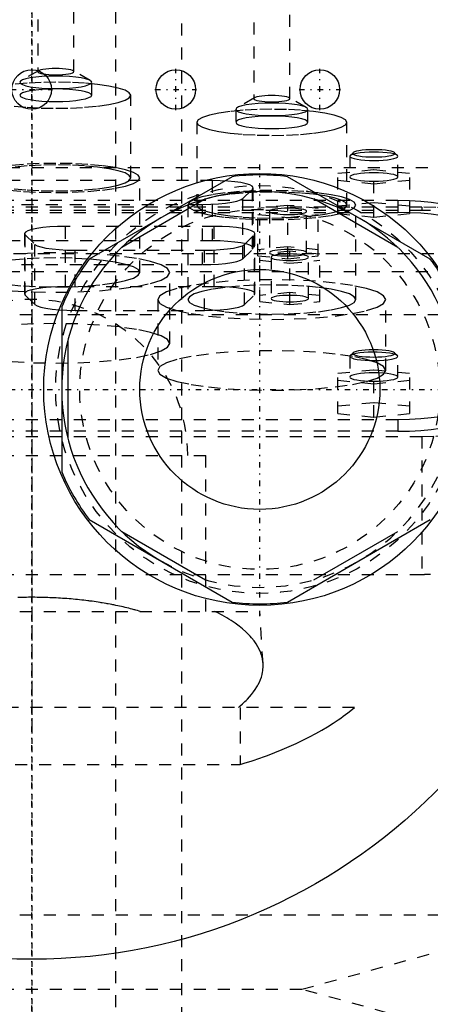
# Model space of a CAD drawing. Extents: x -120 to 120, y -123 to 447.
# Tile 9 of 11: x -1 to 33, y 249 to 331. Entities that reach past the tile are written whole.
import ezdxf

# ---------------------------------------------------------------- set-up
doc = ezdxf.new("R2010")
doc.units = 0
doc.linetypes.add('CENTER', pattern=[1.5, 0.45, -0.5, 0.05, -0.5])
doc.linetypes.add('DASHED', pattern=[2, 1, -1])
for name, color, linetype in [('AM_0', 7, 'CONTINUOUS'), ('AM_3', 7, 'DASHED'), ('AM_7', 7, 'CENTER')]:
    doc.layers.add(name, color=color, linetype=linetype)

msp = doc.modelspace()

# ---------------------------------------------------------------- linework, layer by layer
at = {"layer": 'AM_0', "color": 7, "linetype": 'CONTINUOUS'}
for p, q in [((16.704, 317.727), (4.796, 310.852)), ((33.204, 310.852), (21.296, 317.727)), ((14.491, 315.872), (7.509, 311.841)), ((30.491, 311.841), (23.509, 315.872)), ((2.5, 306.875), (2.5, 293.125)), ((3, 304.031), (3, 295.969)), ((4.796, 289.148), (16.704, 282.273)), ((21.296, 282.273), (33.204, 289.148)), ((7.509, 288.159), (14.491, 284.128)), ((23.509, 284.128), (30.491, 288.159))]:
    msp.add_line(p, q, dxfattribs=at)
for centre, radius in [((0, 300), 47.5), ((0, 325), 1.65), ((12, 325), 1.65), ((24, 325), 1.65), ((19, 300), 18), ((19, 300), 10)]:
    msp.add_circle(centre, radius, dxfattribs=at)
for radius, start, end in [(17.875, 82.61986, 97.38014), (16.5, 0, 240), (17.875, 142.61986, 157.38014), (17.875, 22.61986, 37.38014), (17.875, 202.61986, 217.38014), (17.875, 262.61986, 277.38014)]:
    msp.add_arc((19, 300), radius, start, end, dxfattribs=at)
at = {"layer": 'AM_3', "color": 6, "linetype": 'DASHED'}
for p, q in [((7, -97.5), (7, 421)), ((12.5, -56.5), (12.5, 405.5)), ((0.5, 336.829), (0.5, 326.489)), ((3.5, 326.489), (3.5, 336.829)), ((18.5, 334.571), (18.5, 324.232)), ((21.5, 324.232), (21.5, 334.571)), ((0.566, 326.565), (-0.868, 325.756)), ((4.868, 325.756), (3.434, 326.565)), ((5, 324.519), (5, 325.602)), ((8.25, 317.625), (8.25, 324.519)), ((18.566, 324.308), (17.132, 323.499)), ((22.868, 323.499), (21.434, 324.308)), ((17, 323.345), (17, 322.262)), ((23, 322.262), (23, 323.345)), ((13.75, 322.262), (13.75, 315.369)), ((26.25, 315.369), (26.25, 322.262)), ((26.5, 319.432), (26.5, 317.709)), ((26.777, 319.732), (26.531, 319.493)), ((30.469, 319.493), (30.223, 319.732)), ((30.5, 317.709), (30.5, 319.432)), ((-50, 318.5), (50, 318.5)), ((9, 309.747), (9, 317.625)), ((25.5, 318.019), (28.5, 318.32)), ((25.5, 314.66), (25.5, 318.019)), ((28.5, 318.32), (31.5, 318.019)), ((28.5, 314.359), (28.5, 318.32)), ((31.5, 314.66), (31.5, 318.019)), ((15.048, 317.404), (-5.648, 317.404)), ((15.048, 312.382), (15.048, 317.404)), ((18.448, 311.791), (18.448, 316.814)), ((28.5, 317.117), (25.5, 317.417)), ((31.5, 317.417), (28.5, 317.117)), ((17.585, 315.912), (18.396, 316.711)), ((18.396, 311.689), (18.396, 316.711)), ((32.5, 315.182), (-32.5, 315.182)), ((30.5, 315.733), (-30.5, 315.733)), ((-4.837, 315.425), (14.237, 315.425)), ((13, 315.369), (13, 307.49)), ((14.237, 310.402), (14.237, 315.425)), ((17.585, 310.89), (17.585, 315.912)), ((21.35, 315.34), (18.85, 315.089)), ((21.35, 310.891), (21.35, 315.34)), ((23.85, 315.089), (21.35, 315.34)), ((28.5, 315.563), (25.5, 315.262)), ((27, 307.49), (27, 315.369)), ((31.5, 315.262), (28.5, 315.563)), ((30.5, 315.733), (30.5, 314.748)), ((32.5, 315.182), (32.5, 314.91)), ((32.5, 314.91), (-32.5, 314.91)), ((-30.5, 314.748), (30.5, 314.748)), ((18.85, 311.141), (18.85, 315.089)), ((18.85, 314.588), (21.35, 314.337)), ((19.8, 314.839), (19.8, 311.392)), ((21.35, 314.337), (23.85, 314.588)), ((22.9, 311.392), (22.9, 314.839)), ((23.85, 311.141), (23.85, 315.089)), ((25.5, 314.66), (28.5, 314.359)), ((28.5, 314.359), (31.5, 314.66)), ((2.802, 308.561), (2.802, 313.584)), ((15.198, 313.584), (2.802, 313.584)), ((15.198, 308.561), (15.198, 313.584)), ((-0.598, 312.994), (-0.598, 307.971)), ((-0.546, 307.868), (-0.546, 312.891)), ((-0.546, 312.891), (0.265, 312.092)), ((17.735, 312.092), (18.546, 312.891)), ((18.546, 307.868), (18.546, 312.891)), ((18.598, 307.971), (18.598, 312.994)), ((15.048, 312.382), (-5.648, 312.382)), ((0.265, 307.07), (0.265, 312.092)), ((17.735, 307.07), (17.735, 312.092)), ((21.35, 311.893), (18.85, 311.642)), ((23.85, 311.642), (21.35, 311.893)), ((47.497, 311.3), (-47.497, 311.3)), ((3.613, 311.604), (14.387, 311.604)), ((3.613, 306.582), (3.613, 311.604)), ((14.387, 306.582), (14.387, 311.604)), ((17.585, 310.89), (18.396, 311.689)), ((18.85, 311.141), (21.35, 310.891)), ((21.5, 311.52), (19, 311.269)), ((19, 307.321), (19, 311.269)), ((21.35, 310.891), (23.85, 311.141)), ((21.5, 307.07), (21.5, 311.52)), ((24, 311.269), (21.5, 311.52)), ((24, 307.321), (24, 311.269)), ((-4.837, 310.402), (14.237, 310.402)), ((19, 310.768), (21.5, 310.517)), ((19.95, 311.018), (19.95, 307.572)), ((21.5, 310.517), (24, 310.768)), ((23.05, 307.572), (23.05, 311.018)), ((43, 309.8), (-44, 309.8)), ((11.5, 303.838), (11.5, 309.747)), ((-0.546, 307.868), (0.265, 307.07)), ((15.198, 308.561), (2.802, 308.561)), ((17.735, 307.07), (18.546, 307.868)), ((21.5, 308.073), (19, 307.822)), ((24, 307.822), (21.5, 308.073)), ((10.5, 307.49), (10.5, 301.581)), ((19, 307.321), (21.5, 307.07)), ((21.5, 307.07), (24, 307.321)), ((29.5, 301.581), (29.5, 307.49)), ((-45, 306.25), (45, 306.25)), ((-45, 306.25), (0, 306.25)), ((3.613, 306.582), (14.387, 306.582)), ((26.777, 303.056), (26.531, 302.817)), ((28.5, 303.306), (28.438, 303.306)), ((30.469, 302.817), (30.223, 303.056)), ((26.506, 302.783), (26.5, 302.756)), ((26.5, 302.756), (26.5, 301.032)), ((26.531, 302.817), (26.506, 302.783)), ((30.5, 301.032), (30.5, 302.756)), ((25.5, 301.342), (28.5, 301.643)), ((25.5, 297.99), (25.5, 301.342)), ((28.5, 301.643), (31.5, 301.342)), ((28.5, 297.689), (28.5, 301.643)), ((31.5, 297.99), (31.5, 301.342)), ((28.5, 300.44), (25.5, 300.741)), ((31.5, 300.741), (28.5, 300.44)), ((28.5, 298.892), (25.5, 298.591)), ((31.5, 298.591), (28.5, 298.892)), ((25.5, 297.99), (28.5, 297.689)), ((28.5, 297.689), (31.5, 297.99)), ((-30.5, 297.5), (30.5, 297.5)), ((30.5, 297.5), (30.5, 296.515)), ((30.5, 296.515), (-30.5, 296.515)), ((-32.5, 296.081), (32.5, 296.081)), ((32.5, 296.081), (32.5, 284.586)), ((-14.5, 294.5), (14.5, 294.5)), ((14.5, 281.5), (14.5, 294.5)), ((-32.5, 284.586), (32.5, 284.586)), ((-19, 281.5), (19, 281.5)), ((19.272, 277.154), (19, 281.5)), ((26.891, 273.5), (-26.891, 273.5)), ((17.375, 273.5), (17.375, 268.733)), ((-17.375, 268.733), (17.375, 268.733)), ((-45, 256.2), (45, 256.2)), ((22.5, 250), (45, 256.2)), ((-22.5, 250), (22.5, 250)), ((45, 243.8), (22.5, 250))]:
    msp.add_line(p, q, dxfattribs=at)
for points in [[(0.5, 326.489), (0.529, 326.438), (0.614, 326.389), (0.753, 326.344), (0.939, 326.305), (1.167, 326.272), (1.426, 326.248), (1.707, 326.233), (2, 326.228), (2.293, 326.233), (2.574, 326.248), (2.833, 326.272), (3.061, 326.305), (3.247, 326.344), (3.386, 326.389), (3.471, 326.438), (3.5, 326.489), (3.471, 326.54), (3.386, 326.588), (3.247, 326.633), (3.061, 326.673), (2.833, 326.705), (2.574, 326.729), (2.293, 326.744), (2, 326.749), (1.707, 326.744), (1.426, 326.729), (1.167, 326.705), (0.939, 326.673), (0.753, 326.633), (0.614, 326.588), (0.529, 326.54)], [(-1, 325.602), (-0.942, 325.501), (-0.772, 325.403), (-0.494, 325.313), (-0.121, 325.234), (0.333, 325.169), (0.852, 325.121), (1.415, 325.092), (2, 325.081), (2.585, 325.092), (3.148, 325.121), (3.667, 325.169), (4.121, 325.234), (4.494, 325.313), (4.772, 325.403), (4.942, 325.501), (5, 325.602), (4.942, 325.704), (4.772, 325.802), (4.494, 325.892), (4.121, 325.971), (3.667, 326.036), (3.148, 326.084), (2.585, 326.113), (2, 326.123), (1.415, 326.113), (0.852, 326.084), (0.333, 326.036), (-0.121, 325.971), (-0.494, 325.892), (-0.772, 325.802), (-0.942, 325.704)], [(-1, 324.519), (-0.942, 324.418), (-0.772, 324.32), (-0.494, 324.23), (-0.121, 324.151), (0.333, 324.086), (0.852, 324.038), (1.415, 324.008), (2, 323.998), (2.585, 324.008), (3.148, 324.038), (3.667, 324.086), (4.121, 324.151), (4.494, 324.23), (4.772, 324.32), (4.942, 324.418), (5, 324.519), (4.942, 324.621), (4.772, 324.719), (4.494, 324.809), (4.121, 324.888), (3.667, 324.952), (3.148, 325), (2.585, 325.03), (2, 325.04), (1.415, 325.03), (0.852, 325), (0.333, 324.952), (-0.121, 324.888), (-0.494, 324.809), (-0.772, 324.719), (-0.942, 324.621)], [(18.5, 324.232), (18.529, 324.181), (18.614, 324.132), (18.753, 324.087), (18.939, 324.048), (19.167, 324.015), (19.426, 323.991), (19.707, 323.976), (20, 323.971), (20.293, 323.976), (20.574, 323.991), (20.833, 324.015), (21.061, 324.048), (21.247, 324.087), (21.386, 324.132), (21.471, 324.181), (21.5, 324.232), (21.471, 324.283), (21.386, 324.331), (21.247, 324.376), (21.061, 324.416), (20.833, 324.448), (20.574, 324.472), (20.293, 324.487), (20, 324.492), (19.707, 324.487), (19.426, 324.472), (19.167, 324.448), (18.939, 324.416), (18.753, 324.376), (18.614, 324.331), (18.529, 324.283)], [(13.75, 322.262), (13.87, 322.05), (14.226, 321.847), (14.803, 321.659), (15.581, 321.495), (16.528, 321.36), (17.608, 321.259), (18.781, 321.198), (20, 321.177), (21.219, 321.198), (22.392, 321.259), (23.472, 321.36), (24.419, 321.495), (25.197, 321.659), (25.774, 321.847), (26.13, 322.05), (26.25, 322.262), (26.13, 322.474), (25.774, 322.677), (25.197, 322.865), (24.419, 323.03), (23.472, 323.165), (22.392, 323.265), (21.219, 323.327), (20, 323.347), (18.781, 323.327), (17.608, 323.265), (16.528, 323.165), (15.581, 323.03), (14.803, 322.865), (14.226, 322.677), (13.87, 322.474)], [(17, 323.345), (17.058, 323.244), (17.228, 323.146), (17.506, 323.056), (17.879, 322.977), (18.333, 322.912), (18.852, 322.864), (19.415, 322.835), (20, 322.825), (20.585, 322.835), (21.148, 322.864), (21.667, 322.912), (22.121, 322.977), (22.494, 323.056), (22.772, 323.146), (22.942, 323.244), (23, 323.345), (22.942, 323.447), (22.772, 323.545), (22.494, 323.635), (22.121, 323.714), (21.667, 323.779), (21.148, 323.827), (20.585, 323.856), (20, 323.866), (19.415, 323.856), (18.852, 323.827), (18.333, 323.779), (17.879, 323.714), (17.506, 323.635), (17.228, 323.545), (17.058, 323.447)], [(17, 322.262), (17.058, 322.161), (17.228, 322.063), (17.506, 321.973), (17.879, 321.894), (18.333, 321.829), (18.852, 321.781), (19.415, 321.751), (20, 321.741), (20.585, 321.751), (21.148, 321.781), (21.667, 321.829), (22.121, 321.894), (22.494, 321.973), (22.772, 322.063), (22.942, 322.161), (23, 322.262), (22.942, 322.364), (22.772, 322.462), (22.494, 322.552), (22.121, 322.631), (21.667, 322.695), (21.148, 322.743), (20.585, 322.773), (20, 322.783), (19.415, 322.773), (18.852, 322.743), (18.333, 322.695), (17.879, 322.631), (17.506, 322.552), (17.228, 322.462), (17.058, 322.364)], [(30.25, 319.678), (30.216, 319.738), (30.117, 319.795), (29.955, 319.847), (29.737, 319.893), (29.472, 319.931), (29.17, 319.959), (28.841, 319.976), (28.5, 319.982), (28.159, 319.976), (27.83, 319.959), (27.528, 319.931), (27.263, 319.893), (27.045, 319.847), (26.883, 319.795), (26.784, 319.738), (26.75, 319.678), (26.784, 319.619), (26.883, 319.562), (27.045, 319.51), (27.263, 319.464), (27.528, 319.426), (27.83, 319.398), (28.159, 319.38), (28.5, 319.375), (28.841, 319.38), (29.17, 319.398), (29.472, 319.426), (29.737, 319.464), (29.955, 319.51), (30.117, 319.562), (30.216, 319.619)], [(30.5, 317.709), (30.462, 317.777), (30.348, 317.842), (30.163, 317.902), (29.914, 317.954), (29.611, 317.998), (29.265, 318.03), (28.89, 318.049), (28.5, 318.056), (28.11, 318.049), (27.735, 318.03), (27.389, 317.998), (27.086, 317.954), (26.837, 317.902), (26.652, 317.842), (26.538, 317.777), (26.5, 317.709), (26.538, 317.641), (26.652, 317.576), (26.837, 317.516), (27.086, 317.463), (27.389, 317.42), (27.735, 317.388), (28.11, 317.368), (28.5, 317.362), (28.89, 317.368), (29.265, 317.388), (29.611, 317.42), (29.914, 317.463), (30.163, 317.516), (30.348, 317.576), (30.462, 317.641)], [(13, 315.369), (13.135, 315.131), (13.533, 314.903), (14.18, 314.693), (15.05, 314.509), (16.111, 314.358), (17.321, 314.245), (18.634, 314.176), (20, 314.153), (21.366, 314.176), (22.679, 314.245), (23.889, 314.358), (24.95, 314.509), (25.82, 314.693), (26.467, 314.903), (26.865, 315.131), (27, 315.369), (26.865, 315.606), (26.467, 315.834), (25.82, 316.044), (24.95, 316.228), (23.889, 316.379), (22.679, 316.492), (21.366, 316.561), (20, 316.584), (18.634, 316.561), (17.321, 316.492), (16.111, 316.379), (15.05, 316.228), (14.18, 316.044), (13.533, 315.834), (13.135, 315.606)], [(13.75, 315.369), (13.87, 315.157), (14.226, 314.953), (14.803, 314.766), (15.581, 314.601), (16.528, 314.466), (17.608, 314.366), (18.781, 314.304), (20, 314.283), (21.219, 314.304), (22.392, 314.366), (23.472, 314.466), (24.419, 314.601), (25.197, 314.766), (25.774, 314.953), (26.13, 315.157), (26.25, 315.369), (26.13, 315.58), (25.774, 315.784), (25.197, 315.971), (24.419, 316.136), (23.472, 316.271), (22.392, 316.371), (21.219, 316.433), (20, 316.454), (18.781, 316.433), (17.608, 316.371), (16.528, 316.271), (15.581, 316.136), (14.803, 315.971), (14.226, 315.784), (13.87, 315.58)], [(22.9, 311.392), (22.87, 311.444), (22.782, 311.495), (22.639, 311.541), (22.446, 311.582), (22.211, 311.616), (21.943, 311.641), (21.652, 311.656), (21.35, 311.661), (21.048, 311.656), (20.757, 311.641), (20.489, 311.616), (20.254, 311.582), (20.061, 311.541), (19.918, 311.495), (19.83, 311.444), (19.8, 311.392), (19.83, 311.339), (19.918, 311.289), (20.061, 311.242), (20.254, 311.202), (20.489, 311.168), (20.757, 311.143), (21.048, 311.128), (21.35, 311.123), (21.652, 311.128), (21.943, 311.143), (22.211, 311.168), (22.446, 311.202), (22.639, 311.242), (22.782, 311.289), (22.87, 311.339)], [(23.05, 311.018), (23.02, 311.071), (22.932, 311.121), (22.789, 311.168), (22.596, 311.209), (22.361, 311.242), (22.093, 311.267), (21.802, 311.282), (21.5, 311.288), (21.198, 311.282), (20.907, 311.267), (20.639, 311.242), (20.404, 311.209), (20.211, 311.168), (20.068, 311.121), (19.98, 311.071), (19.95, 311.018), (19.98, 310.966), (20.068, 310.915), (20.211, 310.869), (20.404, 310.828), (20.639, 310.795), (20.907, 310.77), (21.198, 310.754), (21.5, 310.749), (21.802, 310.754), (22.093, 310.77), (22.361, 310.795), (22.596, 310.828), (22.789, 310.869), (22.932, 310.915), (23.02, 310.966)], [(10.5, 307.49), (10.683, 307.168), (11.223, 306.859), (12.101, 306.574), (13.282, 306.324), (14.722, 306.118), (16.365, 305.966), (18.147, 305.872), (20, 305.84), (21.853, 305.872), (23.635, 305.966), (25.278, 306.118), (26.718, 306.324), (27.899, 306.574), (28.777, 306.859), (29.317, 307.168), (29.5, 307.49), (29.317, 307.812), (28.777, 308.121), (27.899, 308.407), (26.718, 308.657), (25.278, 308.862), (23.635, 309.014), (21.853, 309.108), (20, 309.14), (18.147, 309.108), (16.365, 309.014), (14.722, 308.862), (13.282, 308.657), (12.101, 308.407), (11.223, 308.121), (10.683, 307.812)], [(13, 307.49), (13.135, 307.253), (13.533, 307.025), (14.18, 306.815), (15.05, 306.631), (16.111, 306.479), (17.321, 306.367), (18.634, 306.298), (20, 306.275), (21.366, 306.298), (22.679, 306.367), (23.889, 306.479), (24.95, 306.631), (25.82, 306.815), (26.467, 307.025), (26.865, 307.253), (27, 307.49), (26.865, 307.727), (26.467, 307.955), (25.82, 308.165), (24.95, 308.35), (23.889, 308.501), (22.679, 308.613), (21.366, 308.682), (20, 308.706), (18.634, 308.682), (17.321, 308.613), (16.111, 308.501), (15.05, 308.35), (14.18, 308.165), (13.533, 307.955), (13.135, 307.727)], [(23.05, 307.572), (23.02, 307.624), (22.932, 307.675), (22.789, 307.721), (22.596, 307.762), (22.361, 307.795), (22.093, 307.82), (21.802, 307.836), (21.5, 307.841), (21.198, 307.836), (20.907, 307.82), (20.639, 307.795), (20.404, 307.762), (20.211, 307.721), (20.068, 307.675), (19.98, 307.624), (19.95, 307.572), (19.98, 307.519), (20.068, 307.469), (20.211, 307.422), (20.404, 307.381), (20.639, 307.348), (20.907, 307.323), (21.198, 307.308), (21.5, 307.302), (21.802, 307.308), (22.093, 307.323), (22.361, 307.348), (22.596, 307.381), (22.789, 307.422), (22.932, 307.469), (23.02, 307.519)], [(10.5, 301.581), (10.683, 301.259), (11.223, 300.949), (12.101, 300.664), (13.282, 300.414), (14.722, 300.209), (16.365, 300.057), (18.147, 299.963), (20, 299.931), (21.853, 299.963), (23.635, 300.057), (25.278, 300.209), (26.718, 300.414), (27.899, 300.664), (28.777, 300.949), (29.317, 301.259), (29.5, 301.581), (29.317, 301.903), (28.777, 302.212), (27.899, 302.497), (26.718, 302.747), (25.278, 302.952), (23.635, 303.105), (21.853, 303.199), (20, 303.23), (18.147, 303.199), (16.365, 303.105), (14.722, 302.952), (13.282, 302.747), (12.101, 302.497), (11.223, 302.212), (10.683, 301.903)]]:
    msp.add_lwpolyline(points, close=True, dxfattribs=at)
for points in [[(-1.472, 323.617), (-0.392, 323.516), (0.781, 323.455), (2, 323.434), (3.219, 323.455), (4.392, 323.516), (5.472, 323.617), (6.419, 323.752), (7.197, 323.916), (7.774, 324.104), (8.13, 324.307), (8.25, 324.519), (8.13, 324.731), (7.774, 324.934), (7.197, 325.122), (6.419, 325.287), (5.472, 325.422), (4.392, 325.522), (3.219, 325.584), (2, 325.604), (0.781, 325.584), (-0.392, 325.522), (-1.472, 325.422)], [(26.531, 319.493), (26.5, 319.426), (26.546, 319.358), (26.665, 319.294), (26.855, 319.235), (27.108, 319.183), (27.413, 319.141), (27.76, 319.11), (28.135, 319.091), (28.524, 319.085), (28.913, 319.092), (29.285, 319.113), (29.628, 319.145), (29.927, 319.189), (30.172, 319.242), (30.354, 319.302), (30.464, 319.367), (30.5, 319.434), (30.459, 319.502), (30.344, 319.567), (30.159, 319.626), (29.91, 319.679), (29.607, 319.721), (29.263, 319.753), (28.889, 319.773), (28.5, 319.78)], [(28.5, 319.78), (28.104, 319.773), (27.725, 319.752), (27.375, 319.719), (27.07, 319.675), (26.822, 319.621), (26.64, 319.56), (26.531, 319.493)], [(-1.889, 316.615), (-0.679, 316.502), (0.634, 316.433), (2, 316.41), (3.366, 316.433), (4.679, 316.502), (5.889, 316.615), (6.95, 316.766), (7.82, 316.95), (8.467, 317.16), (8.865, 317.388), (9, 317.625), (8.865, 317.863), (8.467, 318.091), (7.82, 318.301), (6.95, 318.485), (5.889, 318.636), (4.679, 318.749), (3.366, 318.818), (2, 318.841), (0.634, 318.818), (-0.679, 318.749), (-1.889, 318.636)], [(-1.472, 316.723), (-0.392, 316.623), (0.781, 316.561), (2, 316.54), (3.219, 316.561), (4.392, 316.623), (5.472, 316.723), (6.419, 316.858), (7.197, 317.023), (7.774, 317.21), (8.13, 317.414), (8.25, 317.625), (8.13, 317.837), (7.774, 318.041), (7.197, 318.228), (6.419, 318.393), (5.472, 318.528), (4.392, 318.628), (3.219, 318.69), (2, 318.711), (0.781, 318.69), (-0.392, 318.628), (-1.472, 318.528)], [(18.396, 316.711), (18.447, 316.825), (18.371, 316.939), (18.17, 317.048), (17.852, 317.148), (17.429, 317.235), (16.916, 317.307), (16.334, 317.36), (15.703, 317.393), (15.048, 317.404)], [(14.237, 315.425), (14.911, 315.436), (15.558, 315.471), (16.152, 315.527), (16.671, 315.603), (17.093, 315.695), (17.402, 315.799), (17.585, 315.912)], [(35.5, 314.865), (35.404, 315.034), (35.119, 315.197), (34.657, 315.347), (34.036, 315.479), (33.278, 315.587), (32.413, 315.667), (31.475, 315.716), (30.5, 315.733)], [(38.5, 314.14), (38.385, 314.344), (38.043, 314.539), (37.489, 314.719), (36.743, 314.877), (35.833, 315.007), (34.796, 315.103), (33.671, 315.162), (32.5, 315.182)], [(19.889, 314.749), (20.019, 314.701), (20.201, 314.658), (20.429, 314.622), (20.692, 314.595), (20.981, 314.577), (21.285, 314.57), (21.591, 314.573), (21.887, 314.586), (22.163, 314.61), (22.407, 314.642), (22.609, 314.682), (22.763, 314.728), (22.861, 314.778), (22.899, 314.831), (22.878, 314.884), (22.796, 314.936), (22.658, 314.983), (22.469, 315.025), (22.236, 315.06), (21.968, 315.086), (21.676, 315.102), (21.372, 315.108), (21.066, 315.103), (20.772, 315.088), (20.5, 315.064), (20.262, 315.03), (20.066, 314.989), (19.92, 314.943), (19.83, 314.892), (19.8, 314.839)], [(19.8, 314.839), (19.822, 314.793), (19.889, 314.749)], [(35.5, 313.88), (35.404, 314.049), (35.119, 314.212), (34.657, 314.362), (34.036, 314.494), (33.278, 314.602), (32.413, 314.682), (31.475, 314.732), (30.5, 314.748)], [(2.802, 313.584), (2.147, 313.573), (1.516, 313.54), (0.934, 313.487), (0.421, 313.415), (-0.002, 313.327), (-0.32, 313.227), (-0.521, 313.118), (-0.597, 313.005), (-0.546, 312.891)], [(18.546, 312.891), (18.597, 313.005), (18.521, 313.118), (18.32, 313.227), (18.002, 313.327), (17.579, 313.415), (17.066, 313.487), (16.484, 313.54), (15.853, 313.573), (15.198, 313.584)], [(0.265, 312.092), (0.448, 311.979), (0.757, 311.874), (1.179, 311.782), (1.698, 311.707), (2.292, 311.651), (2.939, 311.616), (3.613, 311.604)], [(14.387, 311.604), (15.061, 311.616), (15.708, 311.651), (16.302, 311.707), (16.821, 311.782), (17.243, 311.874), (17.552, 311.979), (17.735, 312.092)], [(18.396, 311.689), (18.447, 311.803), (18.371, 311.916), (18.17, 312.025), (17.852, 312.125), (17.429, 312.213), (16.916, 312.285), (16.334, 312.338), (15.703, 312.371), (15.048, 312.382)], [(-1.635, 308.223), (0.147, 308.129), (2, 308.097), (3.853, 308.129), (5.635, 308.223), (7.278, 308.375), (8.718, 308.581), (9.899, 308.831), (10.777, 309.116), (11.317, 309.425), (11.5, 309.747), (11.317, 310.069), (10.777, 310.378), (9.899, 310.664), (8.718, 310.914), (7.278, 311.119), (5.635, 311.271), (3.853, 311.365), (2, 311.397), (0.147, 311.365), (-1.635, 311.271)], [(-1.889, 308.736), (-0.679, 308.624), (0.634, 308.555), (2, 308.531), (3.366, 308.555), (4.679, 308.624), (5.889, 308.736), (6.95, 308.888), (7.82, 309.072), (8.467, 309.282), (8.865, 309.51), (9, 309.747), (8.865, 309.984), (8.467, 310.212), (7.82, 310.422), (6.95, 310.607), (5.889, 310.758), (4.679, 310.87), (3.366, 310.939), (2, 310.963), (0.634, 310.939), (-0.679, 310.87), (-1.889, 310.758)], [(14.237, 310.402), (14.911, 310.414), (15.558, 310.448), (16.152, 310.505), (16.671, 310.58), (17.093, 310.672), (17.402, 310.777), (17.585, 310.89)], [(2.802, 308.561), (2.147, 308.55), (1.516, 308.518), (0.934, 308.464), (0.421, 308.392), (-0.002, 308.305), (-0.32, 308.205), (-0.521, 308.096), (-0.597, 307.982), (-0.546, 307.868)], [(18.546, 307.868), (18.597, 307.982), (18.521, 308.096), (18.32, 308.205), (18.002, 308.305), (17.579, 308.392), (17.066, 308.464), (16.484, 308.518), (15.853, 308.55), (15.198, 308.561)], [(0.265, 307.07), (0.448, 306.957), (0.757, 306.852), (1.179, 306.76), (1.698, 306.684), (2.292, 306.628), (2.939, 306.594), (3.613, 306.582)], [(14.387, 306.582), (15.061, 306.594), (15.708, 306.628), (16.302, 306.684), (16.821, 306.76), (17.243, 306.852), (17.552, 306.957), (17.735, 307.07)], [(-1.635, 302.314), (0.147, 302.22), (2, 302.188), (3.853, 302.22), (5.635, 302.314), (7.278, 302.466), (8.718, 302.672), (9.899, 302.922), (10.777, 303.207), (11.317, 303.516), (11.5, 303.838), (11.317, 304.16), (10.777, 304.469), (9.899, 304.755), (8.718, 305.005), (7.278, 305.21), (5.635, 305.362), (3.853, 305.456), (2, 305.488), (0.147, 305.456), (-1.635, 305.362)], [(26.5, 302.756), (26.54, 302.687), (26.657, 302.621), (26.847, 302.56), (27.103, 302.507), (27.415, 302.464), (27.769, 302.432), (28.152, 302.414), (28.549, 302.409), (28.945, 302.417), (29.322, 302.439), (29.667, 302.474), (29.966, 302.519), (30.206, 302.575), (30.379, 302.637), (30.478, 302.704), (30.498, 302.773), (30.438, 302.841), (30.302, 302.906), (30.095, 302.965), (29.824, 303.016), (29.501, 303.056)], [(29.501, 303.056), (29.153, 303.084), (28.78, 303.1), (28.398, 303.103), (28.019, 303.093), (27.658, 303.071), (27.327, 303.037), (27.04, 302.993), (26.806, 302.94), (26.635, 302.881), (26.531, 302.817)], [(26.777, 303.056), (26.75, 302.997), (26.789, 302.938), (26.893, 302.882), (27.057, 302.83), (27.275, 302.785), (27.54, 302.748), (27.841, 302.72), (28.167, 302.704), (28.506, 302.698), (28.844, 302.704), (29.169, 302.721), (29.469, 302.749), (29.733, 302.786), (29.95, 302.832), (30.112, 302.884), (30.213, 302.94), (30.25, 302.999), (30.221, 303.058), (30.126, 303.114), (29.97, 303.167), (29.759, 303.213), (29.5, 303.251)], [(28.438, 303.306), (28.102, 303.298), (27.781, 303.279), (27.487, 303.25), (27.231, 303.211), (27.022, 303.165), (26.869, 303.112), (26.777, 303.056)], [(29.5, 303.251), (29.191, 303.281), (28.853, 303.3), (28.5, 303.306)], [(28.5, 301.38), (28.11, 301.373), (27.735, 301.353), (27.389, 301.321), (27.086, 301.278), (26.837, 301.225), (26.652, 301.165), (26.538, 301.1), (26.5, 301.032), (26.538, 300.965), (26.652, 300.899), (26.837, 300.839), (27.086, 300.787), (27.389, 300.744), (27.735, 300.711), (28.11, 300.692), (28.5, 300.685), (28.89, 300.692), (29.265, 300.711), (29.611, 300.744), (29.914, 300.787), (30.163, 300.839), (30.348, 300.899), (30.462, 300.965), (30.5, 301.032)], [(30.5, 301.032), (30.462, 301.1), (30.348, 301.165), (30.163, 301.225), (29.914, 301.278), (29.611, 301.321), (29.265, 301.353), (28.89, 301.373), (28.5, 301.38)], [(30.5, 297.5), (31.475, 297.517), (32.413, 297.566), (33.278, 297.646), (34.036, 297.754), (34.657, 297.886), (35.119, 298.036), (35.404, 298.199), (35.5, 298.368)], [(30.5, 296.515), (31.475, 296.532), (32.413, 296.581), (33.278, 296.662), (34.036, 296.769), (34.657, 296.901), (35.119, 297.051), (35.404, 297.214), (35.5, 297.383)], [(32.5, 296.081), (33.671, 296.101), (34.796, 296.16), (35.833, 296.257), (36.743, 296.386), (37.489, 296.544), (38.043, 296.724), (38.385, 296.92), (38.5, 297.123)]]:
    msp.add_lwpolyline(points, dxfattribs=at)
for points in [[(33.223, 314.901, 0), (33.137, 314.903, 0), (33.052, 314.904, 0), (32.966, 314.906, 0), (32.881, 314.907, 0), (32.795, 314.908, 0), (32.753, 314.909, 0), (32.711, 314.909, 0), (32.626, 314.909, 0), (32.542, 314.91, 0), (32.5, 314.91, 0)], [(32.5, 284.586, 0), (32.542, 284.586, 0), (32.627, 284.587, 0), (32.712, 284.587, 0), (32.755, 284.588, 0), (32.797, 284.589, 0), (32.883, 284.59, 0), (32.969, 284.593, 0), (33.055, 284.595, 0), (33.142, 284.598, 0), (33.228, 284.601, 0)], [(9.024, 281.5, 0), (8.954, 281.521, 0), (8.813, 281.562, 0), (8.67, 281.602, 0), (8.598, 281.622, 0), (8.526, 281.642, 0), (8.38, 281.681, 0), (8.233, 281.719, 0), (8.084, 281.757, 0), (7.934, 281.794, 0), (7.782, 281.831, 0), (7.706, 281.849, 0), (7.629, 281.866, 0), (7.475, 281.902, 0), (7.32, 281.936, 0), (7.163, 281.97, 0), (7.005, 282.002, 0), (6.846, 282.035, 0), (6.766, 282.05, 0), (6.685, 282.066, 0), (6.524, 282.097, 0), (6.361, 282.127, 0), (6.28, 282.141, 0), (6.198, 282.156, 0), (6.033, 282.184, 0), (5.867, 282.212, 0), (5.784, 282.226, 0), (5.701, 282.239, 0), (5.533, 282.265, 0), (5.365, 282.291, 0), (5.195, 282.315, 0), (5.025, 282.339, 0), (4.854, 282.362, 0), (4.768, 282.373, 0), (4.682, 282.384, 0), (4.51, 282.405, 0), (4.337, 282.426, 0), (4.163, 282.446, 0), (3.989, 282.465, 0), (3.814, 282.483, 0), (3.726, 282.491, 0), (3.638, 282.5, 0), (3.462, 282.516, 0), (3.286, 282.532, 0), (3.109, 282.547, 0), (2.932, 282.561, 0), (2.755, 282.574, 0), (2.666, 282.58, 0), (2.577, 282.586, 0), (2.4, 282.598, 0), (2.222, 282.608, 0), (2.043, 282.618, 0), (1.865, 282.627, 0), (1.687, 282.635, 0), (1.598, 282.639, 0), (1.509, 282.642, 0), (1.331, 282.649, 0), (1.152, 282.655, 0), (0.974, 282.659, 0), (0.797, 282.663, 0), (0.619, 282.667, 0), (0.53, 282.668, 0), (0.442, 282.669, 0), (0.265, 282.671, 0), (0.088, 282.671, 0), (0, 282.672, 0), (-0.088, 282.671, 0), (-0.265, 282.671, 0), (-0.442, 282.669, 0), (-0.53, 282.668, 0), (-0.619, 282.667, 0), (-0.797, 282.663, 0), (-0.974, 282.659, 0), (-1.152, 282.655, 0)], [(19.272, 277.154, 0), (19.261, 277.284, 0), (19.222, 277.541, 0), (19.162, 277.794, 0), (19.124, 277.918, 0), (19.08, 278.043, 0), (18.977, 278.292, 0), (18.849, 278.543, 0), (18.698, 278.795, 0), (18.522, 279.046, 0), (18.322, 279.296, 0), (18.212, 279.421, 0), (18.096, 279.544, 0), (17.847, 279.791, 0), (17.573, 280.034, 0), (17.275, 280.273, 0), (16.954, 280.508, 0), (16.61, 280.739, 0), (16.429, 280.852, 0), (16.244, 280.964, 0), (15.856, 281.183, 0), (15.449, 281.396, 0), (15.238, 281.5, 0)], [(17.213, 273.5, 0), (17.33, 273.595, 0), (17.553, 273.788, 0), (17.764, 273.984, 0), (17.865, 274.082, 0), (17.963, 274.181, 0), (18.148, 274.381, 0), (18.32, 274.583, 0), (18.478, 274.787, 0), (18.622, 274.992, 0), (18.752, 275.198, 0), (18.812, 275.301, 0), (18.868, 275.404, 0), (18.97, 275.612, 0), (19.057, 275.819, 0), (19.129, 276.027, 0), (19.187, 276.234, 0), (19.231, 276.44, 0), (19.247, 276.543, 0), (19.26, 276.646, 0), (19.275, 276.85, 0), (19.276, 277.053, 0), (19.272, 277.154, 0)], [(17.375, 268.733, 0), (17.704, 268.836, 0), (18.357, 269.048, 0), (19.001, 269.27, 0), (19.319, 269.384, 0), (19.635, 269.499, 0), (20.256, 269.737, 0), (20.864, 269.983, 0), (21.457, 270.236, 0), (22.035, 270.496, 0), (22.594, 270.762, 0), (22.868, 270.898, 0), (23.136, 271.035, 0), (23.658, 271.312, 0), (24.16, 271.594, 0), (24.642, 271.88, 0), (25.101, 272.17, 0), (25.539, 272.463, 0), (25.75, 272.61, 0), (25.954, 272.758, 0), (26.347, 273.054, 0), (26.716, 273.351, 0), (26.891, 273.5, 0)]]:
    msp.add_polyline3d(points, dxfattribs=at)
for radius in [17, 15]:
    msp.add_circle((19, 300), radius, dxfattribs=at)
for centre, radius, start, end in [((0, 294.5), 13, 0, 180), ((19, 300), 16.5, 240, 0)]:
    msp.add_arc(centre, radius, start, end, dxfattribs=at)
at = {"layer": 'AM_7', "color": 4, "linetype": 'CENTER'}
for p, q in [((0, 446.925), (0, -123.425)), ((0, 410.462), (0, 301.288)), ((0, -18.4), (0, 386.4)), ((12, 323.267), (12, 326.733)), ((24, 323.267), (24, 326.733)), ((-1.733, 325), (1.732, 325)), ((10.267, 325), (13.732, 325)), ((22.267, 325), (25.732, 325)), ((19, 281.1), (19, 318.9)), ((0, 311.212), (0, 202.037)), ((0, 309.2), (0, 271.8)), ((-49.875, 300), (49.875, 300))]:
    msp.add_line(p, q, dxfattribs=at)

doc.saveas('drawing.dxf')
